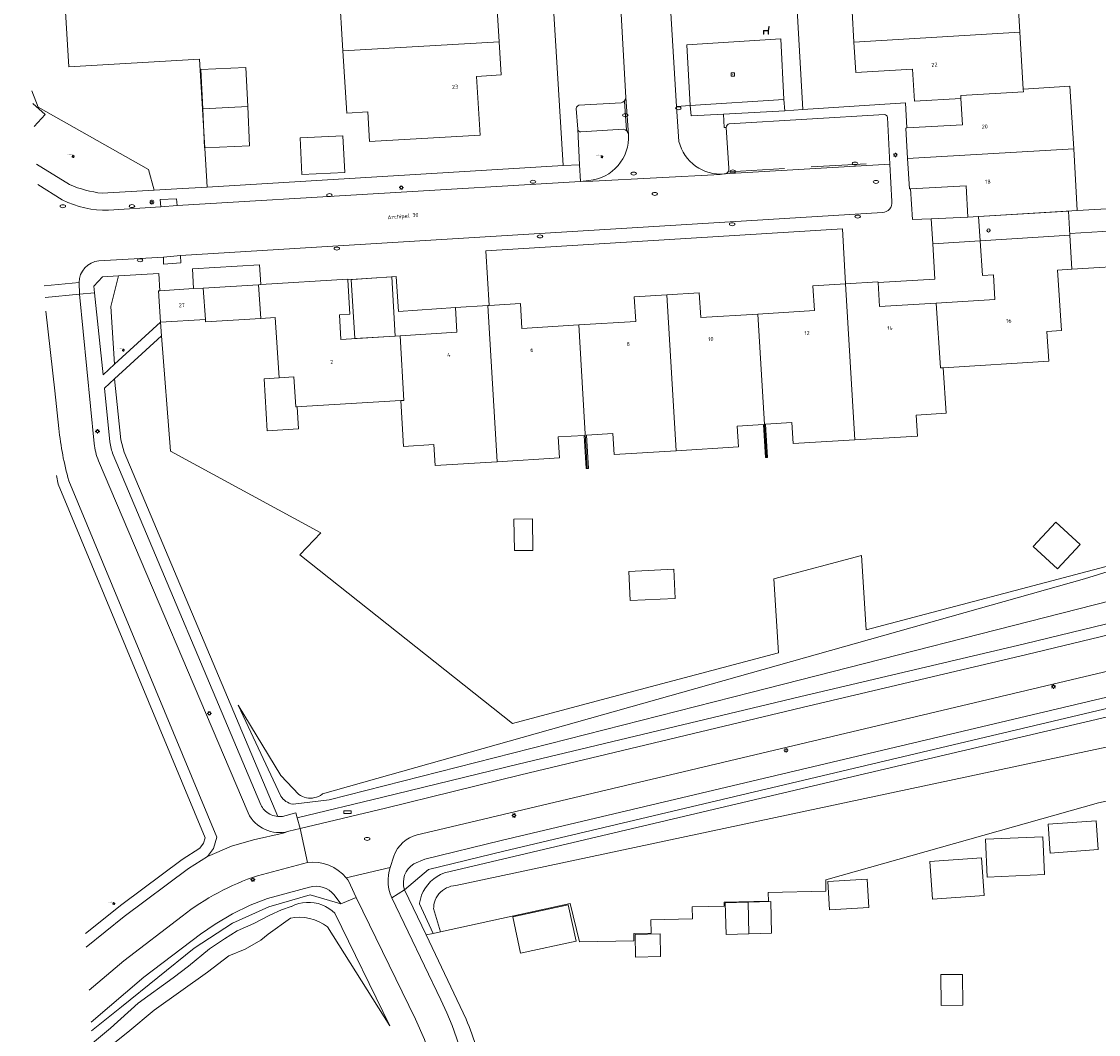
# Model space of a CAD drawing. Header units: metres. Extents: x 162098 to 162858, y 502351 to 503184.
# Tile 4 of 94: x 162135 to 162233, y 502443 to 502534. Entities that reach past the tile are written whole.
import ezdxf
from ezdxf.enums import TextEntityAlignment as Align

# ---------------------------------------------------------------- set-up
doc = ezdxf.new("R2010")
doc.units = ezdxf.units.M
doc.linetypes.add('RI-HWA-SO', pattern=[7.4, 5, -2.4])
for name, color, linetype, lineweight, true_color in [('B-PV-GR-BEPLANTING_CULTUUR_BOSPLANTSOEN-GV', 7, 'Continuous', 13, 0x99cc00), ('B-PV-GR-BEPLANTING_CULTUUR_HEESTERS-GV', 7, 'Continuous', 13, 0x99cc00), ('B-PV-GR-BEPLANTING_CULTUUR_ROOS-GV', 7, 'Continuous', 18, 0x99cc00), ('B-PV-GR-BOOM-S', 7, 'Continuous', 13, 0x4c9900), ('B-PV-RI-HWA_GOOT_MOLGOOT-G', 150, 'RI-HWA-SO', 18, 0x007fff)]:
    doc.layers.add(name, color=color, linetype=linetype, lineweight=lineweight, true_color=true_color)
for name, color, linetype, lineweight in [('B-PV-IE-MEUBILAIR-S', 252, 'Continuous', 13), ('B-PV-IE-MEUBILAIR_WEGMEUBILAIR-S', 252, 'Continuous', 13), ('B-PV-OG-BEBOUWING-GV', 7, 'Continuous', 18), ('B-PV-OG-BEBOUWING-T18', 7, 'Continuous', 18), ('B-PV-OG-BEBOUWING_LUIFEL-GV', 7, 'Continuous', 18), ('B-PV-OG-BEBOUWING_OVERBOUWING-GV', 7, 'Continuous', 18), ('B-PV-OG-TERREIN_BEGROEID-GV', 7, 'Continuous', 13), ('B-PV-OG-TERREIN_ERF-GV', 252, 'Continuous', 13), ('B-PV-OG-TOPOGRAFIE-T18', 7, 'Continuous', 18), ('B-PV-VH-GESLOTENVERHARDING_ASFALT-GV', 252, 'Continuous', 13), ('B-PV-VH-GESLOTENVERHARDING_KUNSTSTOF-GV', 252, 'Continuous', 13), ('B-PV-VH-OPENVERHARDING_BETONELEMENT-GV', 252, 'Continuous', 13), ('B-PV-VH-OPENVERHARDING_BETONSTRAATSTEEN-GV', 252, 'Continuous', 13), ('B-PV-VH-OPENVERHARDING_TEGEL-GV', 252, 'Continuous', 13)]:
    doc.layers.add(name, color=color, linetype=linetype, lineweight=lineweight)
doc.styles.add('NLCS-ISO', font='NLCS-ISO.ttf')
doc.styles.add('NLCS-ISO-M200-T18', font='NLCS-ISO.ttf', dxfattribs={"height": 1.8})

# ---------------------------------------------------------------- blocks, each defined once
blk = doc.blocks.new('SIE-MEUBILAIR_BORD_STRAATNAAM-SO')
blk.add_lwpolyline([(-1.625, -0.625), (1.625, -0.625), (1.625, 0.625), (-1.625, 0.625)], close=True)
blk = doc.blocks.new('SIE-MEUBILAIR_PAAL_LICHTMAST-SO')
for points in [[(-0.62, 0), (-1, 0)], [(-0.71, 0.71), (-0.44, 0.44)], [(0, 1), (0, 0.62)], [(0.44, 0.44), (0.71, 0.71)], [(1, 0), (0.62, 0)], [(-0.71, -0.71), (-0.44, -0.44)], [(0, -0.62), (0, -1)], [(0.44, -0.44), (0.71, -0.71)]]:
    blk.add_lwpolyline(points)
blk.add_circle((0, 0), 0.5)
blk = doc.blocks.new('SIE-MEUBILAIR_PAAL_AFSLUITPAAL-SO')
blk.add_circle((0, 0), 0.75)
at = {"style": 'NLCS-ISO'}
blk.add_text('af', height=0.75, dxfattribs=at).set_placement((0, 0.05), align=Align.MIDDLE_CENTER)
blk = doc.blocks.new('SIE-MEUBILAIR_PUT_KOLK-SO')
blk.add_ellipse((0, 0), major_axis=(1.25, 0), ratio=0.54)
blk = doc.blocks.new('SIE-MEUBILAIR_PUT_RIOOLPUT-SO')
blk.add_ellipse((0, 0), major_axis=(1.25, 0), ratio=0.54)
blk = doc.blocks.new('SIE-WEG_SPEELTOESTEL-SO')
at = {"flags": 128}
blk.add_lwpolyline([(-0.75, -0.75), (0.75, -0.75), (0.75, 0.75), (-0.75, 0.75)], close=True, dxfattribs=at)
at = {"style": 'NLCS-ISO'}
blk.add_text('SPT', height=0.45, dxfattribs=at).set_placement((0, 0), align=Align.MIDDLE_CENTER)
blk = doc.blocks.new('SIE-WEG_ZITBANK-SO')
at = {"color": 0, "linetype": 'ByBlock', "lineweight": 18}
blk.add_lwpolyline([(-0.91, -1.63), (-0.91, -0.2), (1.09, -0.2), (1.09, -1.63), (1.29, -1.63), (1.29, -0.21), (1.54, 1.78), (1.33, 1.78), (1.11, 0), (-1.11, 0), (-1.11, -1.63)], close=True, dxfattribs=at)
blk = doc.blocks.new('SGR-BOOM_GBKN-SO')
for centre, start, end in [((-0.25, -0.1), 67.1244, 157.1244), ((-0.1, 0.25), 157.1244, 247.1244), ((-0.1, 0.25), 337.1244, 157.1244), ((0.25, 0.1), 247.1244, 337.1244), ((-0.25, -0.1), 157.1244, 337.1244), ((0.1, -0.25), 157.1244, 337.1244), ((0.1, -0.25), 337.1244, 67.1244)]:
    blk.add_arc(centre, 0.188, start, end)
at = {"extrusion": (0, 0, -1)}
blk.add_arc((-0.25, 0.1), 0.188, 22.8756, 202.8756, dxfattribs=at)
at = {"style": 'NLCS-ISO'}
blk.add_attdef('SOORT', text='', height=0.35, dxfattribs=at).set_placement((0, 0.75), align=Align.MIDDLE_RIGHT)

msp = doc.modelspace()

# ---------------------------------------------------------------- linework, layer by layer
at = {"layer": 'B-PV-GR-BEPLANTING_CULTUUR_BOSPLANTSOEN-GV'}
for points in [[(162233.805, 502484.988), (162211.646, 502479.135), (162211.246, 502485.845), (162203.311, 502483.738), (162203.721, 502477.035), (162187.674, 502472.784), (162179.657, 502470.659), (162160.432, 502485.915), (162162.325, 502487.903), (162148.743, 502495.289), (162147.931, 502505.708), (162143.683, 502501.828), (162144.244, 502496.313), (162144.536, 502495.203), (162158.428, 502462.241), (162158.577, 502462.233), (162158.721, 502462.236), (162158.861, 502462.25), (162160.066, 502462.561), (162160.189, 502462.113), (162167.953, 502463.983), (162180.171, 502466.979), (162205.619, 502473.065), (162225.962, 502477.86), (162237.516, 502480.663)], [(162141.043, 502451.647), (162144.34, 502454.296), (162149.786, 502458.348), (162151.383, 502459.379), (162151.706, 502459.818), (162151.863, 502460.323), (162138.588, 502492.307), (162138.41, 502493.081)], [(162233.944, 502484.52), (162231.409, 502483.732), (162162.497, 502464.294), (162162.449, 502464.257), (162162.292, 502464.153), (162162.125, 502464.066), (162161.949, 502463.998), (162161.768, 502463.947), (162161.582, 502463.916), (162161.394, 502463.905), (162161.206, 502463.913), (162161.02, 502463.941), (162160.838, 502463.989), (162160.661, 502464.055), (162160.493, 502464.139), (162160.335, 502464.241), (162158.699, 502465.959), (162154.866, 502472.303), (162158.711, 502464.083), (162158.808, 502463.948), (162158.917, 502463.823), (162159.04, 502463.71), (162159.173, 502463.61), (162159.316, 502463.525), (162159.467, 502463.456), (162159.624, 502463.402), (162159.787, 502463.366), (162159.821, 502463.359), (162163.092, 502463.751), (162201.218, 502473.472), (162235.256, 502482.154)], [(162235.256, 502482.154), (162201.218, 502473.472), (162163.092, 502463.751), (162159.821, 502463.359), (162159.787, 502463.366), (162159.624, 502463.402), (162159.467, 502463.456), (162159.316, 502463.525), (162159.173, 502463.61), (162159.04, 502463.71), (162158.917, 502463.823), (162158.808, 502463.948), (162158.711, 502464.083), (162154.866, 502472.303), (162158.699, 502465.959), (162160.335, 502464.241), (162160.493, 502464.139), (162160.661, 502464.055), (162160.838, 502463.989), (162161.02, 502463.941), (162161.206, 502463.913), (162161.394, 502463.905), (162161.582, 502463.916), (162161.768, 502463.947), (162161.949, 502463.998), (162162.125, 502464.066), (162162.292, 502464.153), (162162.449, 502464.257), (162162.497, 502464.294), (162231.409, 502483.732), (162233.944, 502484.52)], [(162238.76, 502473.272), (162178.886, 502459.102), (162172.071, 502457.447), (162169.912, 502455.619), (162171.851, 502451.534), (162172.482, 502451.671), (162171.241, 502454.333), (162171.252, 502454.4), (162171.331, 502454.764), (162171.448, 502455.117), (162171.601, 502455.456), (162171.789, 502455.777), (162172.009, 502456.077), (162172.26, 502456.352), (162172.538, 502456.6), (162172.84, 502456.817), (162173.163, 502457.001), (162173.505, 502457.152), (162209.447, 502465.62), (162238.881, 502472.518)], [(162238.881, 502472.518), (162209.447, 502465.62), (162173.505, 502457.152), (162173.163, 502457.001), (162172.84, 502456.817), (162172.538, 502456.6), (162172.26, 502456.352), (162172.009, 502456.077), (162171.789, 502455.777), (162171.601, 502455.456), (162171.448, 502455.117), (162171.331, 502454.764), (162171.252, 502454.4), (162171.241, 502454.333), (162172.482, 502451.671), (162173.169, 502451.82), (162172.534, 502453.912), (162172.539, 502454.053), (162172.565, 502454.269), (162172.613, 502454.481), (162172.683, 502454.687), (162172.774, 502454.884), (162172.886, 502455.07), (162173.016, 502455.244), (162173.164, 502455.403), (162173.328, 502455.546), (162173.505, 502455.672), (162173.695, 502455.777), (162173.895, 502455.863), (162174.102, 502455.927), (162174.316, 502455.969), (162174.533, 502455.989), (162240.014, 502469.931)], [(162240.014, 502469.931), (162174.533, 502455.989), (162174.316, 502455.969), (162174.102, 502455.927), (162173.895, 502455.863), (162173.695, 502455.777), (162173.505, 502455.672), (162173.328, 502455.546), (162173.164, 502455.403), (162173.016, 502455.244), (162172.886, 502455.07), (162172.774, 502454.884), (162172.683, 502454.687), (162172.613, 502454.481), (162172.565, 502454.269), (162172.539, 502454.053), (162172.534, 502453.912), (162173.169, 502451.82), (162184.886, 502454.37), (162185.733, 502450.901), (162190.643, 502451.01), (162190.629, 502451.649), (162192.206, 502451.684), (162192.179, 502452.904), (162195.946, 502452.988), (162195.922, 502454.062), (162198.816, 502454.127), (162198.808, 502454.481), (162202.809, 502454.57), (162202.791, 502455.382), (162208.018, 502455.498), (162207.995, 502456.518), (162232.662, 502463.475), (162243.691, 502465.855)], [(162142.276, 502432.246), (162150.39, 502438.875), (162171.677, 502440.536), (162172.073, 502439.304), (162172.58, 502437.091), (162172.711, 502437.255), (162172.709, 502438.24), (162172.379, 502439.858), (162171.718, 502442.07), (162170.88, 502443.927), (162165.528, 502454.911), (162164.149, 502454.341), (162161.355, 502455.144), (162157.623, 502454.077), (162154.344, 502452.589), (162150.868, 502450.334), (162144.296, 502445.035), (162141.601, 502442.862)], [(162142.801, 502441.082), (162144.881, 502442.734), (162147.243, 502444.74), (162152.076, 502448.165), (162154.02, 502449.653), (162155.488, 502450.234), (162156.89, 502451.065), (162157.571, 502451.599), (162159.578, 502453.062), (162159.973, 502453.113), (162160.423, 502453.127), (162160.873, 502453.094), (162161.317, 502453.015), (162161.75, 502452.889), (162162.168, 502452.719), (162162.566, 502452.506), (162162.94, 502452.254), (162168.569, 502443.319), (162163.611, 502453.488), (162163.345, 502453.724), (162163.058, 502453.933), (162162.75, 502454.11), (162162.425, 502454.254), (162162.087, 502454.364), (162161.74, 502454.438), (162161.387, 502454.474), (162161.031, 502454.474), (162160.678, 502454.437), (162160.331, 502454.363), (162159.993, 502454.253), (162159.668, 502454.108), (162159.652, 502454.102), (162158.768, 502453.803), (162157.712, 502453.314), (162156.283, 502452.571), (162154.779, 502451.889), (162153.613, 502451.187), (162152.274, 502450.282), (162150.356, 502448.719), (162148.981, 502447.664), (162145.81, 502445.348), (162143.3, 502443.102), (162141.672, 502441.75)], [(162141.672, 502441.75), (162143.3, 502443.102), (162145.81, 502445.348), (162148.981, 502447.664), (162150.356, 502448.719), (162152.274, 502450.282), (162153.613, 502451.187), (162154.779, 502451.889), (162156.283, 502452.571), (162157.712, 502453.314), (162158.768, 502453.803), (162159.652, 502454.102), (162159.668, 502454.108), (162159.993, 502454.253), (162160.331, 502454.363), (162160.678, 502454.437), (162161.031, 502454.474), (162161.387, 502454.474), (162161.74, 502454.438), (162162.087, 502454.364), (162162.425, 502454.254), (162162.75, 502454.11), (162163.058, 502453.933), (162163.345, 502453.724), (162163.611, 502453.488), (162168.569, 502443.319), (162162.94, 502452.254), (162162.566, 502452.506), (162162.168, 502452.719), (162161.75, 502452.889), (162161.317, 502453.015), (162160.873, 502453.094), (162160.423, 502453.127), (162159.973, 502453.113), (162159.578, 502453.062), (162157.571, 502451.599), (162156.89, 502451.065), (162155.488, 502450.234), (162154.02, 502449.653), (162152.076, 502448.165), (162147.243, 502444.74), (162144.881, 502442.734), (162142.801, 502441.082)]]:
    msp.add_lwpolyline(points, dxfattribs=at)
at = {"layer": 'B-PV-GR-BEPLANTING_CULTUUR_HEESTERS-GV'}
msp.add_lwpolyline([(162136.198, 502527.882), (162136.759, 502526.391), (162146.732, 502520.776), (162147.255, 502518.891), (162149.3, 502519.009), (162152.056, 502519.175), (162151.361, 502530.73), (162139.539, 502530.041), (162138.754, 502543.017), (162135.262, 502542.605)], dxfattribs=at)
for points in [[(162156.908, 502510.359), (162156.797, 502512.152), (162150.731, 502511.791), (162150.811, 502509.987), (162151.703, 502510.042), (162156.695, 502510.346)], [(162143.683, 502503.151), (162147.844, 502506.952), (162147.662, 502509.783), (162147.767, 502509.79), (162147.688, 502511.35), (162144.021, 502511.142), (162143.341, 502508.384)]]:
    msp.add_lwpolyline(points, close=True, dxfattribs=at)
at = {"layer": 'B-PV-GR-BEPLANTING_CULTUUR_ROOS-GV'}
msp.add_lwpolyline([(162198.746, 502525.771), (162204.293, 502526.069), (162204.217, 502527.102), (162195.745, 502526.548), (162195.832, 502525.604)], close=True, dxfattribs=at)
at = {"layer": 'B-PV-OG-BEBOUWING-GV'}
for points in [[(162178.455, 502532.308), (162178.268, 502535.241), (162176.033, 502535.11), (162175.705, 502540.261), (162162.736, 502539.506), (162162.742, 502539.407), (162165.736, 502539.581), (162165.882, 502537.195), (162163.984, 502537.079), (162164.326, 502531.485)], [(162225.557, 502533.174), (162225.222, 502538.834), (162223.124, 502538.709), (162223.14, 502538.448), (162215.352, 502537.984), (162215.367, 502537.725), (162215.512, 502535.351), (162210.382, 502535.05), (162210.55, 502532.294)], [(162220.21, 502527.445), (162225.877, 502527.782), (162225.86, 502528.042), (162225.557, 502533.174), (162210.55, 502532.294), (162210.717, 502529.54), (162215.847, 502529.841), (162216.024, 502526.935), (162220.225, 502527.185)], [(162164.67, 502525.86), (162166.568, 502525.976), (162166.732, 502523.285), (162176.747, 502523.866), (162176.409, 502529.182), (162178.645, 502529.313), (162178.455, 502532.308), (162164.326, 502531.485)], [(162155.719, 502526.451), (162155.55, 502529.99), (162151.478, 502529.795), (162151.647, 502526.256)], [(162230.421, 502522.629), (162230.085, 502528.293), (162225.86, 502528.042), (162225.877, 502527.782), (162220.21, 502527.445), (162220.225, 502527.185), (162220.363, 502524.812), (162215.328, 502524.521), (162215.246, 502524.516), (162215.405, 502521.76)], [(162160.449, 502523.613), (162160.613, 502520.301), (162164.497, 502520.493), (162164.333, 502523.805)], [(162215.658, 502519.01), (162220.683, 502519.301), (162220.847, 502516.467), (162221.808, 502516.523), (162230.752, 502517.045), (162230.421, 502522.629), (162215.405, 502521.76), (162215.565, 502519.005)], [(162230.269, 502511.747), (162236.245, 502512.113), (162236.057, 502515.186), (162236.047, 502515.347), (162230.068, 502514.981), (162230.076, 502514.821)], [(162228.168, 502503.414), (162227.999, 502506.108), (162229.306, 502506.188), (162228.962, 502511.667), (162230.269, 502511.747), (162230.076, 502514.821), (162221.958, 502514.326), (162222.161, 502511.163), (162223.159, 502511.224), (162223.301, 502508.999), (162217.995, 502508.676), (162218.368, 502502.815), (162218.627, 502502.831)], [(162156.893, 502507.286), (162158.212, 502507.367), (162158.564, 502501.918), (162159.881, 502501.998), (162160.057, 502499.284), (162169.578, 502499.865), (162169.838, 502499.881), (162169.497, 502505.726), (162164.137, 502505.4), (162164.008, 502507.616), (162164.946, 502507.673), (162164.764, 502510.782), (162164.761, 502510.838), (162156.908, 502510.359), (162156.695, 502510.346)], [(162209.777, 502510.421), (162206.834, 502510.242), (162206.968, 502508.005), (162201.846, 502507.693), (162202.639, 502494.72), (162202.739, 502494.726), (162202.556, 502497.719), (162204.936, 502497.865), (162205.052, 502495.968), (162210.62, 502496.309)], [(162212.856, 502508.363), (162212.725, 502510.557), (162212.722, 502510.6), (162209.777, 502510.421), (162210.62, 502496.309), (162216.291, 502496.657), (162216.175, 502498.554), (162218.888, 502498.72), (162218.627, 502502.831), (162218.368, 502502.815), (162217.995, 502508.676)], [(162150.811, 502509.987), (162147.767, 502509.79), (162147.662, 502509.783), (162147.844, 502506.952), (162151.888, 502507.198), (162151.703, 502510.042)], [(162186.432, 502493.726), (162186.533, 502493.732), (162186.355, 502496.727), (162188.736, 502496.872), (162188.852, 502494.975), (162194.46, 502495.319), (162193.617, 502509.437), (162190.673, 502509.258), (162190.807, 502507.022), (162185.662, 502506.709)], [(162196.695, 502507.38), (162196.562, 502509.616), (162193.617, 502509.437), (162194.46, 502495.319), (162200.101, 502495.665), (162199.985, 502497.562), (162202.357, 502497.707), (162202.54, 502494.714), (162202.639, 502494.72), (162201.846, 502507.693)], [(162169.578, 502499.865), (162169.821, 502495.712), (162172.557, 502495.88), (162172.673, 502493.983), (162178.269, 502494.326), (162177.441, 502508.453), (162174.498, 502508.274), (162174.629, 502506.039), (162169.497, 502505.726), (162169.838, 502499.881)], [(162186.333, 502493.72), (162186.432, 502493.726), (162185.662, 502506.709), (162180.517, 502506.396), (162180.386, 502508.632), (162177.554, 502508.46), (162177.441, 502508.453), (162178.269, 502494.326), (162183.912, 502494.672), (162183.796, 502496.569), (162186.155, 502496.714)], [(162226.767, 502486.658), (162228.944, 502484.63), (162230.997, 502486.834), (162228.82, 502488.861)], [(162217.647, 502454.774), (162222.32, 502455.094), (162222.087, 502458.501), (162217.413, 502458.181)], [(162208.342, 502453.792), (162211.885, 502454.005), (162211.73, 502456.569), (162208.187, 502456.355)], [(162180.395, 502449.881), (162185.421, 502450.97), (162184.708, 502454.262), (162179.682, 502453.173)], [(162200.966, 502454.501), (162198.912, 502454.442), (162198.994, 502451.572), (162201.048, 502451.631)], [(162201.048, 502451.631), (162203.103, 502451.69), (162203.021, 502454.56), (162200.966, 502454.501)], [(162190.746, 502451.583), (162190.785, 502449.524), (162193.048, 502449.567), (162193.009, 502451.626)]]:
    msp.add_lwpolyline(points, close=True, dxfattribs=at)
at = {"layer": 'B-PV-OG-BEBOUWING_LUIFEL-GV'}
for points in [[(162151.647, 502526.256), (162151.817, 502522.716), (162155.888, 502522.911), (162155.719, 502526.451)], [(162151.703, 502510.042), (162151.888, 502507.198), (162151.901, 502506.982), (162156.893, 502507.286), (162156.695, 502510.346)], [(162165.4, 502505.477), (162169.063, 502505.7), (162168.738, 502511.049), (162165.074, 502510.827)], [(162159.881, 502501.998), (162158.564, 502501.918), (162157.203, 502501.835), (162157.488, 502497.136), (162160.306, 502497.307), (162160.185, 502499.292), (162160.057, 502499.284)]]:
    msp.add_lwpolyline(points, close=True, dxfattribs=at)
for points in [[(162229.963, 502516.999), (162221.808, 502516.523)], [(162230.076, 502514.821), (162229.963, 502516.999)], [(162221.808, 502516.523), (162221.958, 502514.326)], [(162221.958, 502514.326), (162230.076, 502514.821)]]:
    msp.add_lwpolyline(points, dxfattribs=at)
at = {"layer": 'B-PV-OG-BEBOUWING_OVERBOUWING-GV'}
for points in [[(162179.795, 502489.133), (162179.835, 502486.293), (162181.512, 502486.317), (162181.472, 502489.157)], [(162190.188, 502484.417), (162190.313, 502481.769), (162194.379, 502481.961), (162194.254, 502484.609)], [(162228.296, 502458.925), (162232.65, 502459.245), (162232.457, 502461.866), (162228.103, 502461.546)], [(162222.598, 502456.769), (162227.784, 502456.993), (162227.636, 502460.404), (162222.45, 502460.18)], [(162218.404, 502447.944), (162218.436, 502445.149), (162220.389, 502445.171), (162220.357, 502447.967)]]:
    msp.add_lwpolyline(points, close=True, dxfattribs=at)
at = {"layer": 'B-PV-OG-TERREIN_BEGROEID-GV'}
for points in [[(162142.546, 502518.618), (162147.255, 502518.891), (162146.732, 502520.776), (162136.759, 502526.391), (162136.198, 502527.882)], [(162136.27, 502526.74), (162137.401, 502525.735), (162136.403, 502524.657)], [(162195.745, 502526.548), (162194.509, 502526.47)], [(162194.509, 502526.47), (162194.718, 502523.293)], [(162195.832, 502525.604), (162195.745, 502526.548)], [(162198.746, 502525.771), (162195.832, 502525.604)], [(162198.977, 502524.569), (162198.813, 502524.559), (162198.746, 502525.771)], [(162185.569, 502524.398), (162185.734, 502521.184), (162185.811, 502519.686), (162186.57, 502519.759)], [(162189.7, 502524.406), (162185.843, 502524.168)], [(162199.23, 502520.885), (162198.977, 502524.569)], [(162136.62, 502521.235), (162139.606, 502519.398)], [(162138.647, 502497.329), (162138.266, 502500.749), (162137.464, 502507.958)], [(162143.552, 502494.963), (162156.897, 502463.299), (162156.964, 502463.175), (162157.041, 502463.054), (162157.129, 502462.937), (162157.227, 502462.825), (162157.335, 502462.72), (162157.452, 502462.623), (162157.577, 502462.535), (162157.71, 502462.457), (162157.848, 502462.39), (162157.991, 502462.335), (162158.136, 502462.292), (162158.284, 502462.26), (162158.428, 502462.241), (162144.536, 502495.203), (162144.244, 502496.313), (162143.683, 502501.828), (162142.76, 502500.985), (162143.257, 502496.134)], [(162138.41, 502493.081), (162138.588, 502492.307), (162151.863, 502460.323), (162151.706, 502459.818), (162151.383, 502459.379), (162149.786, 502458.348), (162144.34, 502454.296), (162141.043, 502451.647)], [(162141.121, 502450.422), (162144.546, 502453.202), (162150.356, 502457.526), (162152.08, 502458.639), (162152.611, 502459.361), (162152.926, 502460.372), (162139.544, 502492.613)], [(162237.516, 502480.663), (162225.962, 502477.86), (162205.619, 502473.065), (162180.171, 502466.979), (162167.953, 502463.983), (162160.189, 502462.113), (162160.453, 502461.148), (162168.189, 502463.011), (162180.406, 502466.007), (162205.85, 502472.092), (162226.195, 502476.887), (162237.828, 502479.71)], [(162238.509, 502474.24), (162178.653, 502460.074), (162171.751, 502458.398), (162170.753, 502457.963)], [(162169.912, 502455.619), (162172.071, 502457.447), (162178.886, 502459.102), (162238.76, 502473.272)], [(162161.303, 502455.859), (162157.519, 502454.831), (162155.947, 502454.215), (162154.356, 502453.446), (162152.768, 502452.515), (162151.441, 502451.593), (162146.337, 502447.713), (162141.552, 502443.637)], [(162141.601, 502442.862), (162144.296, 502445.035), (162150.868, 502450.334), (162154.344, 502452.589), (162157.623, 502454.077), (162161.355, 502455.144), (162164.149, 502454.341), (162163.552, 502455.15)]]:
    msp.add_lwpolyline(points, dxfattribs=at)
for points in [[(162185.843, 502524.168, -0.408733), (162185.569, 502524.398)], [(162186.57, 502519.759, 0.404698), (162190.167, 502523.943)], [(162190.167, 502523.943, 0.318283), (162189.7, 502524.406)], [(162194.718, 502523.293, 0.368746), (162198.824, 502520.359)], [(162198.824, 502520.359, 0.441918), (162199.23, 502520.885)], [(162139.606, 502519.398, 0.075435), (162142.546, 502518.618)], [(162139.544, 502492.613, -0.04727), (162138.647, 502497.329)], [(162143.257, 502496.134, 0.070898), (162143.552, 502494.963)], [(162170.753, 502457.963, 0.361363), (162169.912, 502455.619)], [(162163.552, 502455.15, 0.294796), (162161.303, 502455.859)]]:
    msp.add_lwpolyline(points, format="xyb", dxfattribs=at)
msp.add_lwpolyline([(162143.341, 502508.384), (162144.021, 502511.142), (162142.572, 502511.059), (162141.814, 502510.225), (162141.876, 502509.623), (162142.636, 502502.195), (162143.683, 502503.151)], close=True, dxfattribs=at)
at = {"layer": 'B-PV-OG-TERREIN_ERF-GV'}
for points in [[(162138.754, 502543.017), (162139.539, 502530.041), (162151.361, 502530.73), (162152.056, 502519.175), (162184.249, 502521.117), (162181.579, 502564.83)], [(162225.222, 502538.834), (162225.557, 502533.174), (162225.86, 502528.042), (162230.085, 502528.293), (162230.421, 502522.629), (162230.752, 502517.045), (162241.384, 502517.665), (162241.41, 502517.256), (162244.354, 502517.418), (162245.321, 502517.334), (162245.739, 502517.56), (162245.752, 502518.4), (162245.693, 502520.195), (162245.499, 502529.113), (162245.343, 502529.106), (162245.022, 502534.266)], [(162178.268, 502535.241), (162178.455, 502532.308), (162178.645, 502529.313), (162176.409, 502529.182), (162176.747, 502523.866), (162166.732, 502523.285), (162166.568, 502525.976), (162164.67, 502525.86), (162164.326, 502531.485), (162163.984, 502537.079)], [(162205.33, 502536.814), (162205.929, 502526.199), (162215.2, 502526.796), (162215.328, 502524.521), (162220.363, 502524.812), (162220.225, 502527.185), (162216.024, 502526.935), (162215.847, 502529.841), (162210.717, 502529.54), (162210.55, 502532.294), (162210.382, 502535.05)], [(162209.504, 502515.383), (162177.244, 502513.403)], [(162209.777, 502510.421), (162209.504, 502515.383)], [(162221.958, 502514.326), (162217.673, 502514.043), (162217.855, 502510.849), (162212.725, 502510.557)], [(162222.161, 502511.163), (162221.958, 502514.326)], [(162177.244, 502513.403), (162177.554, 502508.46)], [(162236.245, 502512.113), (162230.269, 502511.747), (162228.962, 502511.667), (162229.306, 502506.188), (162227.999, 502506.108), (162228.168, 502503.414), (162218.627, 502502.831), (162218.888, 502498.72), (162216.175, 502498.554), (162216.291, 502496.657), (162210.62, 502496.309), (162205.052, 502495.968), (162204.936, 502497.865), (162202.556, 502497.719), (162202.739, 502494.726), (162202.639, 502494.72), (162202.54, 502494.714), (162202.357, 502497.707), (162199.985, 502497.562), (162200.101, 502495.665), (162194.46, 502495.319), (162188.852, 502494.975), (162188.736, 502496.872), (162186.355, 502496.727), (162186.533, 502493.732), (162186.432, 502493.726), (162186.333, 502493.72), (162186.155, 502496.714), (162183.796, 502496.569), (162183.912, 502494.672), (162178.269, 502494.326), (162172.673, 502493.983), (162172.557, 502495.88), (162169.821, 502495.712), (162169.578, 502499.865), (162160.057, 502499.284), (162159.881, 502501.998), (162158.564, 502501.918), (162158.212, 502507.367), (162156.893, 502507.286), (162156.695, 502510.346), (162151.703, 502510.042), (162151.888, 502507.198), (162147.844, 502506.952), (162147.931, 502505.708), (162148.743, 502495.289), (162162.325, 502487.903), (162160.432, 502485.915), (162179.657, 502470.659), (162187.674, 502472.784), (162203.721, 502477.035), (162203.311, 502483.738), (162211.246, 502485.845), (162211.646, 502479.135), (162233.805, 502484.988)], [(162223.159, 502511.224), (162222.161, 502511.163)], [(162223.301, 502508.999), (162223.159, 502511.224)], [(162164.764, 502510.782), (162164.946, 502507.673), (162164.008, 502507.616), (162164.137, 502505.4), (162169.497, 502505.726)], [(162174.498, 502508.274), (162169.361, 502507.924), (162169.152, 502511.077), (162164.764, 502510.782)], [(162201.846, 502507.693), (162206.968, 502508.005), (162206.834, 502510.242), (162209.777, 502510.421)], [(162212.725, 502510.557), (162212.856, 502508.363), (162217.995, 502508.676)], [(162185.662, 502506.709), (162190.807, 502507.022), (162190.673, 502509.258)], [(162190.673, 502509.258), (162193.617, 502509.437)], [(162193.617, 502509.437), (162196.562, 502509.616), (162196.695, 502507.38), (162201.846, 502507.693)], [(162174.629, 502506.039), (162174.498, 502508.274)], [(162177.554, 502508.46), (162180.386, 502508.632), (162180.517, 502506.396)], [(162217.995, 502508.676), (162223.301, 502508.999)], [(162180.517, 502506.396), (162185.662, 502506.709)], [(162169.497, 502505.726), (162174.629, 502506.039)], [(162243.691, 502465.855), (162232.662, 502463.475), (162207.995, 502456.518), (162208.018, 502455.498), (162202.791, 502455.382), (162202.809, 502454.57), (162198.808, 502454.481), (162198.816, 502454.127), (162195.922, 502454.062), (162195.946, 502452.988), (162192.179, 502452.904), (162192.206, 502451.684), (162190.629, 502451.649), (162190.643, 502451.01), (162185.733, 502450.901), (162184.886, 502454.37), (162173.169, 502451.82), (162172.482, 502451.671), (162171.851, 502451.534), (162175.474, 502443.898)]]:
    msp.add_lwpolyline(points, dxfattribs=at)
for points in [[(162155.719, 502526.451), (162151.647, 502526.256), (162151.478, 502529.795), (162155.55, 502529.99)], [(162160.449, 502523.613), (162164.333, 502523.805), (162164.497, 502520.493), (162160.613, 502520.301)], [(162220.683, 502519.301), (162215.658, 502519.01), (162215.851, 502516.231), (162217.544, 502516.311), (162220.847, 502516.467)], [(162226.767, 502486.658), (162228.82, 502488.861), (162230.997, 502486.834), (162228.944, 502484.63)], [(162217.647, 502454.774), (162217.413, 502458.181), (162222.087, 502458.501), (162222.32, 502455.094)], [(162208.342, 502453.792), (162208.187, 502456.355), (162211.73, 502456.569), (162211.885, 502454.005)], [(162180.395, 502449.881), (162179.682, 502453.173), (162184.708, 502454.262), (162185.421, 502450.97)], [(162201.048, 502451.631), (162198.994, 502451.572), (162198.912, 502454.442), (162200.966, 502454.501), (162203.021, 502454.56), (162203.103, 502451.69)], [(162190.746, 502451.583), (162193.009, 502451.626), (162193.048, 502449.567), (162190.785, 502449.524)]]:
    msp.add_lwpolyline(points, close=True, dxfattribs=at)
msp.add_lwpolyline([(162175.474, 502443.898, -0.051948), (162177.134, 502438.465)], format="xyb", dxfattribs=at)
at = {"layer": 'B-PV-RI-HWA_GOOT_MOLGOOT-G'}
for points in [[(162189.787, 502526.91), (162189.962, 502524.329)], [(162199.283, 502520.557), (162213.735, 502521.412)]]:
    msp.add_lwpolyline(points, dxfattribs=at)
at = {"layer": 'B-PV-VH-GESLOTENVERHARDING_ASFALT-GV'}
for points in [[(162281.825, 502553.371), (162259.784, 502504.963), (162259.612, 502504.655), (162258.511, 502502.683), (162258.243, 502502.204), (162251.152, 502490.646), (162246.56, 502485.046), (162244.697, 502483.46), (162242.542, 502481.972), (162240.243, 502480.717), (162237.828, 502479.71), (162226.195, 502476.887), (162205.85, 502472.092), (162180.406, 502466.007), (162168.189, 502463.011), (162160.453, 502461.148), (162161.116, 502458.078)], [(162141.83, 502495.985), (162140.496, 502509.477), (162137.387, 502509.178)], [(162137.464, 502507.958), (162138.266, 502500.749), (162138.647, 502497.329)], [(162155.749, 502462.562), (162142.225, 502494.417)], [(162139.544, 502492.613), (162152.926, 502460.372), (162152.611, 502459.361), (162152.08, 502458.639), (162154.251, 502459.554), (162156.23, 502460.136), (162158.912, 502460.73), (162159.424, 502460.903)], [(162171.045, 502460.588), (162172.961, 502461.047), (162234.901, 502475.708)], [(162156.598, 502456.889), (162161.116, 502458.078), (162160.453, 502461.148), (162159.424, 502460.903), (162158.912, 502460.73), (162156.23, 502460.136), (162154.251, 502459.554), (162152.08, 502458.639), (162150.356, 502457.526), (162144.546, 502453.202), (162141.121, 502450.422)], [(162164.631, 502456.688), (162168.617, 502457.633), (162168.947, 502458.668)], [(162141.369, 502446.525), (162144.522, 502449.192), (162149.798, 502453.236)]]:
    msp.add_lwpolyline(points, dxfattribs=at)
for points in [[(162138.647, 502497.329, 0.04727), (162139.544, 502492.613)], [(162142.225, 502494.417, -0.071996), (162141.83, 502495.985)], [(162159.424, 502460.903, -0.362644), (162155.749, 502462.562)], [(162168.947, 502458.668, -0.251857), (162171.045, 502460.588)], [(162161.116, 502458.078, -0.255958), (162164.631, 502456.688)], [(162149.798, 502453.236, -0.084504), (162156.598, 502456.889)]]:
    msp.add_lwpolyline(points, format="xyb", dxfattribs=at)
at = {"layer": 'B-PV-VH-GESLOTENVERHARDING_KUNSTSTOF-GV'}
for points in [[(162204.217, 502527.102), (162203.922, 502532.582), (162195.421, 502532.027), (162195.745, 502526.548)], [(162195.745, 502526.548), (162204.217, 502527.102)]]:
    msp.add_lwpolyline(points, dxfattribs=at)
at = {"layer": 'B-PV-VH-OPENVERHARDING_BETONELEMENT-GV'}
for points in [[(162149.336, 502517.494), (162149.28, 502518.121), (162147.802, 502518.043), (162147.852, 502517.394)], [(162147.852, 502517.394), (162149.336, 502517.494)], [(162149.625, 502512.972), (162148.095, 502512.848)], [(162148.095, 502512.848), (162148.112, 502512.204)], [(162148.112, 502512.204), (162149.659, 502512.32), (162149.625, 502512.972)]]:
    msp.add_lwpolyline(points, dxfattribs=at)
at = {"layer": 'B-PV-VH-OPENVERHARDING_BETONSTRAATSTEEN-GV'}
for points in [[(162194.718, 502523.293), (162194.509, 502526.47), (162192.09, 502566.266)], [(162189.434, 502535.909), (162189.92, 502527.282), (162190.167, 502523.943)], [(162189.484, 502526.803), (162185.673, 502526.568)], [(162190.167, 502523.943), (162189.92, 502527.282)], [(162185.434, 502526.295), (162185.569, 502524.398)], [(162213.299, 502525.731), (162199.274, 502524.905)], [(162213.805, 502521.245), (162213.596, 502525.475)], [(162185.843, 502524.168), (162189.7, 502524.406)], [(162198.977, 502524.569), (162199.23, 502520.885)], [(162213.805, 502521.245), (162198.824, 502520.359), (162198.447, 502520.302), (162186.944, 502519.707), (162185.811, 502519.686), (162149.336, 502517.494), (162147.852, 502517.394), (162143.142, 502517.077)], [(162198.824, 502520.359), (162213.805, 502521.245)], [(162213.972, 502517.862), (162213.805, 502521.245)], [(162186.57, 502519.759), (162185.811, 502519.686), (162186.944, 502519.707), (162198.447, 502520.302), (162198.824, 502520.359)], [(162138.95, 502518.021), (162136.737, 502519.396)], [(162142.261, 502512.515), (162148.095, 502512.848), (162149.625, 502512.972), (162213.121, 502516.866)], [(162137.32, 502510.233), (162140.468, 502510.536)]]:
    msp.add_lwpolyline(points, dxfattribs=at)
for points in [[(162189.92, 502527.282, -0.350815), (162189.484, 502526.803)], [(162185.673, 502526.568, 0.347679), (162185.434, 502526.295)], [(162199.274, 502524.905, 0.305006), (162198.977, 502524.569)], [(162213.596, 502525.475, 0.338041), (162213.299, 502525.731)], [(162185.569, 502524.398, 0.408733), (162185.843, 502524.168)], [(162190.167, 502523.943, -0.404698), (162186.57, 502519.759)], [(162189.7, 502524.406, -0.318283), (162190.167, 502523.943)], [(162198.824, 502520.359, -0.368746), (162194.718, 502523.293)], [(162199.23, 502520.885, -0.441918), (162198.824, 502520.359)], [(162143.142, 502517.077, -0.125908), (162138.95, 502518.021)], [(162213.121, 502516.866, 0.440223), (162213.972, 502517.862)], [(162140.468, 502510.536, -0.381747), (162142.261, 502512.515)]]:
    msp.add_lwpolyline(points, format="xyb", dxfattribs=at)
at = {"layer": 'B-PV-VH-OPENVERHARDING_TEGEL-GV'}
for points in [[(162183.936, 502566.687), (162191.12, 502567.123), (162191.035, 502568.846), (162181.55, 502568.277), (162181.264, 502572.785), (162179.112, 502572.739), (162175.838, 502572.595), (162176.215, 502567.576), (162176.401, 502564.643), (162176.407, 502564.542), (162181.579, 502564.83), (162184.249, 502521.117), (162185.734, 502521.184), (162185.569, 502524.398), (162185.434, 502526.295)], [(162192.09, 502566.266), (162194.509, 502526.47), (162195.745, 502526.548), (162195.421, 502532.027), (162203.922, 502532.582), (162204.217, 502527.102), (162204.293, 502526.069), (162205.929, 502526.199), (162205.33, 502536.814), (162197.908, 502536.343), (162196.478, 502558.608), (162200.895, 502558.889), (162200.516, 502565.564)], [(162189.92, 502527.282), (162189.434, 502535.909), (162184.849, 502535.628), (162184.763, 502537.203), (162184.491, 502541.492), (162184.39, 502543.125), (162188.965, 502543.45), (162188.325, 502553.398)], [(162136.403, 502524.657), (162137.401, 502525.735), (162136.27, 502526.74)], [(162177.244, 502513.403), (162209.504, 502515.383), (162209.777, 502510.421), (162212.722, 502510.6), (162212.725, 502510.557), (162217.855, 502510.849), (162217.673, 502514.043), (162217.544, 502516.311), (162215.851, 502516.231), (162215.658, 502519.01), (162215.565, 502519.005), (162215.405, 502521.76), (162215.246, 502524.516), (162215.328, 502524.521), (162215.2, 502526.796), (162205.929, 502526.199), (162204.293, 502526.069), (162198.746, 502525.771), (162198.813, 502524.559), (162198.977, 502524.569)], [(162185.673, 502526.568), (162189.484, 502526.803)], [(162199.274, 502524.905), (162213.299, 502525.731)], [(162213.596, 502525.475), (162213.805, 502521.245), (162213.972, 502517.862)], [(162139.606, 502519.398), (162136.62, 502521.235)], [(162143.142, 502517.077), (162147.852, 502517.394), (162147.802, 502518.043), (162149.28, 502518.121), (162149.336, 502517.494), (162185.811, 502519.686), (162185.734, 502521.184), (162184.249, 502521.117), (162152.056, 502519.175), (162149.3, 502519.009), (162147.255, 502518.891), (162142.546, 502518.618)], [(162136.737, 502519.396), (162138.95, 502518.021)], [(162241.384, 502517.665), (162230.752, 502517.045), (162221.808, 502516.523), (162220.847, 502516.467), (162217.544, 502516.311), (162217.673, 502514.043), (162221.958, 502514.326), (162230.076, 502514.821), (162230.068, 502514.981), (162236.047, 502515.347)], [(162213.121, 502516.866), (162149.625, 502512.972), (162149.659, 502512.32), (162148.112, 502512.204), (162148.095, 502512.848), (162142.261, 502512.515)], [(162140.468, 502510.536), (162140.496, 502509.477), (162141.876, 502509.623), (162141.814, 502510.225), (162142.572, 502511.059), (162144.021, 502511.142), (162147.688, 502511.35), (162147.767, 502509.79), (162150.811, 502509.987), (162150.731, 502511.791), (162156.797, 502512.152), (162156.908, 502510.359), (162164.761, 502510.838), (162164.764, 502510.782), (162169.152, 502511.077), (162169.361, 502507.924), (162174.498, 502508.274), (162177.441, 502508.453), (162177.554, 502508.46), (162177.244, 502513.403)], [(162140.468, 502510.536), (162137.32, 502510.233)], [(162140.496, 502509.477), (162140.468, 502510.536)], [(162137.387, 502509.178), (162140.496, 502509.477)], [(162141.876, 502509.623), (162140.496, 502509.477), (162141.83, 502495.985)], [(162143.257, 502496.134), (162142.76, 502500.985), (162143.683, 502501.828), (162147.931, 502505.708), (162147.844, 502506.952), (162143.683, 502503.151), (162142.636, 502502.195), (162141.876, 502509.623)], [(162159.424, 502460.903), (162160.453, 502461.148), (162160.189, 502462.113), (162160.066, 502462.561), (162158.861, 502462.25), (162158.721, 502462.236), (162158.577, 502462.233), (162158.428, 502462.241), (162158.284, 502462.26), (162158.136, 502462.292), (162157.991, 502462.335), (162157.848, 502462.39), (162157.71, 502462.457), (162157.577, 502462.535), (162157.452, 502462.623), (162157.335, 502462.72), (162157.227, 502462.825), (162157.129, 502462.937), (162157.041, 502463.054), (162156.964, 502463.175), (162156.897, 502463.299), (162143.552, 502494.963)], [(162142.225, 502494.417), (162155.749, 502462.562)], [(162234.901, 502475.708), (162172.961, 502461.047), (162171.045, 502460.588)], [(162170.753, 502457.963), (162171.751, 502458.398), (162178.653, 502460.074), (162238.509, 502474.24)], [(162168.947, 502458.668), (162168.617, 502457.633), (162168.518, 502457.286), (162168.456, 502456.965), (162168.415, 502456.535), (162168.431, 502456.1), (162168.493, 502455.669), (162168.605, 502455.259), (162168.746, 502454.896), (162169.912, 502455.619)], [(162161.116, 502458.078), (162156.598, 502456.889)], [(162168.617, 502457.633), (162164.631, 502456.688)], [(162176.57, 502426.085), (162176.565, 502426.139), (162175.875, 502437.319), (162175.71, 502438.238), (162175.368, 502439.742), (162174.989, 502441.074), (162174.61, 502442.235), (162174.207, 502443.348), (162173.718, 502444.484), (162173.183, 502445.655), (162168.746, 502454.896), (162168.605, 502455.259), (162168.493, 502455.669), (162168.431, 502456.1), (162168.415, 502456.535), (162168.456, 502456.965), (162168.518, 502457.286), (162168.617, 502457.633)], [(162163.552, 502455.15), (162164.149, 502454.341), (162165.528, 502454.911), (162165.026, 502456.032), (162164.915, 502456.252), (162164.761, 502456.501), (162164.631, 502456.688)], [(162164.631, 502456.688), (162164.761, 502456.501), (162164.915, 502456.252), (162165.026, 502456.032), (162165.528, 502454.911)], [(162141.552, 502443.637), (162146.337, 502447.713), (162151.441, 502451.593), (162152.768, 502452.515), (162154.356, 502453.446), (162155.947, 502454.215), (162157.519, 502454.831), (162161.303, 502455.859)], [(162165.528, 502454.911), (162170.88, 502443.927), (162171.718, 502442.07), (162172.379, 502439.858), (162172.709, 502438.24), (162172.711, 502437.255), (162172.58, 502437.091)], [(162171.851, 502451.534), (162169.912, 502455.619), (162168.746, 502454.896), (162173.183, 502445.655), (162173.718, 502444.484), (162174.207, 502443.348), (162174.61, 502442.235), (162174.989, 502441.074), (162175.368, 502439.742), (162175.71, 502438.238), (162175.875, 502437.319), (162176.565, 502426.139), (162176.57, 502426.085), (162177.942, 502426.172), (162177.134, 502438.465)], [(162149.798, 502453.236), (162144.522, 502449.192), (162141.369, 502446.525)], [(162175.474, 502443.898), (162171.851, 502451.534)]]:
    msp.add_lwpolyline(points, dxfattribs=at)
for points in [[(162189.484, 502526.803, 0.350815), (162189.92, 502527.282)], [(162185.434, 502526.295, -0.347679), (162185.673, 502526.568)], [(162198.977, 502524.569, -0.305006), (162199.274, 502524.905)], [(162213.299, 502525.731, -0.338041), (162213.596, 502525.475)], [(162142.546, 502518.618, -0.075435), (162139.606, 502519.398)], [(162138.95, 502518.021, 0.125908), (162143.142, 502517.077)], [(162213.972, 502517.862, -0.440223), (162213.121, 502516.866)], [(162142.261, 502512.515, 0.381747), (162140.468, 502510.536)], [(162141.83, 502495.985, 0.071996), (162142.225, 502494.417)], [(162143.552, 502494.963, -0.070898), (162143.257, 502496.134)], [(162155.749, 502462.562, 0.362644), (162159.424, 502460.903)], [(162171.045, 502460.588, 0.251857), (162168.947, 502458.668)], [(162164.631, 502456.688, 0.255958), (162161.116, 502458.078)], [(162169.912, 502455.619, -0.361363), (162170.753, 502457.963)], [(162156.598, 502456.889, 0.084504), (162149.798, 502453.236)], [(162161.303, 502455.859, -0.294796), (162163.552, 502455.15)], [(162177.134, 502438.465, 0.051948), (162175.474, 502443.898)]]:
    msp.add_lwpolyline(points, format="xyb", dxfattribs=at)

# ---------------------------------------------------------------- block references
at = {"layer": 'B-PV-GR-BOOM-S', "xscale": 0.2, "yscale": 0.2, "zscale": 0.2}
for p in [(162139.939, 502521.948), (162187.761, 502521.918), (162144.465, 502504.418), (162143.615, 502454.36)]:
    msp.add_blockref('SGR-BOOM_GBKN-SO', p, dxfattribs=at).add_auto_attribs({'SOORT': '****%%c***m'})
at = {"layer": 'B-PV-IE-MEUBILAIR-S', "xscale": 0.2, "yscale": 0.2, "zscale": 0.2}
for name, p in [('SIE-MEUBILAIR_PUT_KOLK-SO', (162189.868, 502525.671)), ('SIE-MEUBILAIR_PUT_KOLK-SO', (162194.67, 502526.304)), ('SIE-MEUBILAIR_PAAL_LICHTMAST-SO', (162214.298, 502522.083)), ('SIE-MEUBILAIR_PUT_KOLK-SO', (162210.639, 502521.305)), ('SIE-MEUBILAIR_PUT_RIOOLPUT-SO', (162190.623, 502520.393)), ('SIE-MEUBILAIR_PUT_KOLK-SO', (162199.588, 502520.585)), ('SIE-MEUBILAIR_PAAL_LICHTMAST-SO', (162169.604, 502519.128)), ('SIE-MEUBILAIR_PUT_KOLK-SO', (162181.52, 502519.653)), ('SIE-MEUBILAIR_PUT_RIOOLPUT-SO', (162212.541, 502519.643)), ('SIE-MEUBILAIR_PAAL_LICHTMAST-SO', (162147.046, 502517.805)), ('SIE-MEUBILAIR_PUT_KOLK-SO', (162163.109, 502518.444)), ('SIE-MEUBILAIR_PUT_RIOOLPUT-SO', (162192.535, 502518.554)), ('SIE-MEUBILAIR_PUT_RIOOLPUT-SO', (162138.993, 502517.445)), ('SIE-MEUBILAIR_PUT_KOLK-SO', (162145.246, 502517.457)), ('SIE-MEUBILAIR_PUT_KOLK-SO', (162210.89, 502516.504)), ('SIE-MEUBILAIR_PUT_KOLK-SO', (162199.534, 502515.814)), ('SIE-MEUBILAIR_PAAL_AFSLUITPAAL-SO', (162222.726, 502515.255)), ('SIE-MEUBILAIR_PUT_KOLK-SO', (162182.16, 502514.713)), ('SIE-MEUBILAIR_PUT_KOLK-SO', (162163.782, 502513.61)), ('SIE-MEUBILAIR_PUT_KOLK-SO', (162145.982, 502512.561)), ('SIE-MEUBILAIR_PAAL_LICHTMAST-SO', (162142.13, 502497.075)), ('SIE-MEUBILAIR_PAAL_LICHTMAST-SO', (162228.596, 502473.978)), ('SIE-MEUBILAIR_PAAL_LICHTMAST-SO', (162152.245, 502471.57)), ('SIE-MEUBILAIR_PAAL_LICHTMAST-SO', (162204.411, 502468.234)), ('SIE-MEUBILAIR_BORD_STRAATNAAM-SO', (162164.735, 502462.631)), ('SIE-MEUBILAIR_PAAL_LICHTMAST-SO', (162179.803, 502462.334)), ('SIE-MEUBILAIR_PUT_RIOOLPUT-SO', (162166.526, 502460.216)), ('SIE-MEUBILAIR_PAAL_LICHTMAST-SO', (162156.184, 502456.538))]:
    msp.add_blockref(name, p, dxfattribs=at)
at = {"layer": 'B-PV-IE-MEUBILAIR_WEGMEUBILAIR-S', "xscale": 0.2, "yscale": 0.2, "zscale": 0.2}
for name, p in [('SIE-WEG_ZITBANK-SO', (162202.575, 502533.345)), ('SIE-WEG_SPEELTOESTEL-SO', (162199.593, 502529.359))]:
    msp.add_blockref(name, p, dxfattribs=at)

# ---------------------------------------------------------------- texts
at = {"layer": 'B-PV-OG-BEBOUWING-T18', "style": 'NLCS-ISO-M200-T18'}
for s, rotation, p in [('22', 3.3, (162217.826, 502530.239)), ('23', 3.3, (162174.466, 502528.243)), ('20', 3.3, (162222.377, 502524.644)), ('18', 3.3, (162222.665, 502519.665)), ('2T', 3.5, (162149.776, 502508.494)), ('16', 3.5, (162224.557, 502507.069)), ('14', 3.5, (162213.819, 502506.418)), ('10', 3.5, (162197.61, 502505.432)), ('12', 3.5, (162206.304, 502505.967)), ('6', 3.5, (162181.422, 502504.448)), ('8', 3.5, (162190.129, 502504.977)), ('2', 3.5, (162163.315, 502503.348)), ('4', 3.5, (162173.901, 502503.991))]:
    msp.add_text(s, height=0.36, rotation=rotation, dxfattribs=at).set_placement(p, align=Align.MIDDLE)
at = {"layer": 'B-PV-OG-TOPOGRAFIE-T18', "style": 'NLCS-ISO-M200-T18'}
msp.add_text('Archipel 30', height=0.36, rotation=5.1, dxfattribs=at).set_placement((162169.765, 502516.497), align=Align.MIDDLE)

doc.saveas('drawing.dxf')
